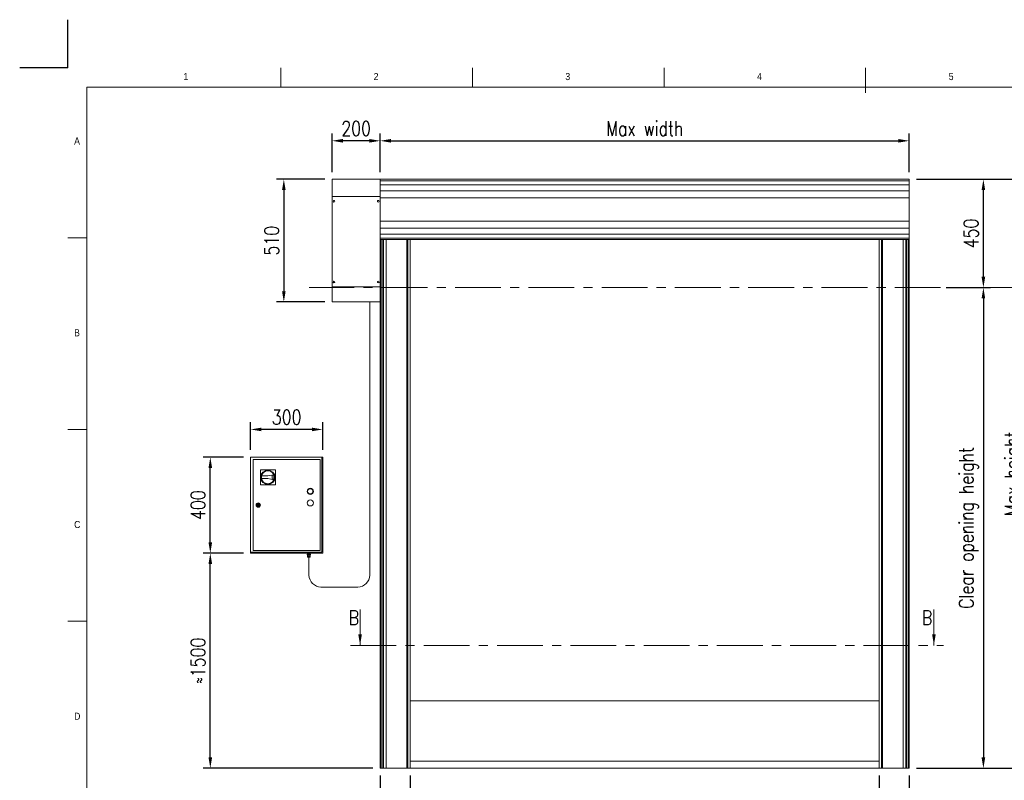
# Model space of a CAD drawing. Header units: millimetres. Extents: x 1545 to 17790, y 764 to 5765.
# Tile 3 of 4: x 1545 to 5640, y 2603 to 5765. Entities that reach past the tile are written whole.
import ezdxf

# ---------------------------------------------------------------- set-up
doc = ezdxf.new("R2010")
doc.units = ezdxf.units.MM
doc.header["$LTSCALE"] = 50
doc.header["$PDSIZE"] = -1
doc.linetypes.add('CENTERX2', pattern=[20.32, 12.7, -2.54, 2.54, -2.54])
doc.layers.add('FORMAT', color=7, linetype='Continuous')
doc.styles.add('NYIP', font='romans.shx', dxfattribs={"width": 0.8})
doc.styles.add('SLDTEXTSTYLE0', font='GOTHIC.TTF', dxfattribs={"width": 0.913})
doc.dimstyles.new('STANDARD35', dxfattribs={"dimscale": 35, "dimtxt": 2, "dimasz": 1.5, "dimexe": 1, "dimexo": 1, "dimgap": 0.7, "dimtad": 1, "dimdec": 0, "dimdsep": 46, "dimtxsty": 'NYIP', "dimcen": 0, "dimclrd": 1, "dimclre": 1, "dimclrt": 2, "dimadec": 0, "dimazin": 0, "dimtfac": 1, "dimtdec": 0, "dimtix": 1, "dimtmove": 0, "dimatfit": 3, "dimfxl": 0, "dimtvp": 1, "dimtolj": 1, "dimtzin": 0, "dimarcsym": 0})

# ---------------------------------------------------------------- blocks, each defined once
blk = doc.blocks.new('A$C7C9C4F3F')
at = {"color": 7, "lineweight": 5}
blk.add_line((8295, 11245), (8295, 11504), dxfattribs=at)
at = {"layer": 'FORMAT', "color": 7, "lineweight": 5}
for p, q in [((2216, 11304), (2216, 11504)), ((4209, 11504), (4209, 11304)), ((6202, 11304), (6202, 11504)), ((16199, 11304), (199, 11304)), ((199, 11304), (199, 199)), ((199, 9738), (0, 9738)), ((0, 7745), (199, 7745)), ((0, 5752), (199, 5752))]:
    blk.add_line(p, q, dxfattribs=at)
at = {"color": 7, "lineweight": 5, "char_height": 73.8, "attachment_point": 1, "style": 'SLDTEXTSTYLE0'}
for s, insert in [('1', (1203, 11450)), ('2', (3180, 11450)), ('3', (5173, 11450)), ('4', (7166, 11450)), ('5', (9159, 11450)), ('A', (66, 10780)), ('B', (66, 8787)), ('C', (66, 6794)), ('D', (66, 4801))]:
    blk.add_mtext(s, dxfattribs=dict(at, insert=insert))
blk = doc.blocks.new('*D38')
at = {"color": 1, "lineweight": -2, "transparency": 16777216}
for p, q in [((3169, 2622.9), (3169, 2429.1)), ((5119, 2622.9), (5119, 2429.1)), ((5074, 2459.1), (3214, 2459.1))]:
    blk.add_line(p, q, dxfattribs=at)
at = {"color": 1, "transparency": 16777216}
for points in [[(3214, 2466.6), (3214, 2451.6), (3169, 2459.1)], [(5074, 2466.6), (5074, 2451.6), (5119, 2459.1)]]:
    blk.add_solid(points, dxfattribs=at)
at = {"layer": 'Defpoints', "color": 0, "transparency": 16777216}
for p in [(3169, 2652.9), (5119, 2652.9), (3169, 2459.1)]:
    blk.add_point(p, dxfattribs=at)
at = {"color": 2, "lineweight": 0, "transparency": 16777216, "insert": (4144, 2520.1), "char_height": 60, "attachment_point": 5, "style": 'NYIP'}
blk.add_mtext('\\A1;Clear opening width', dxfattribs=at)
blk = doc.blocks.new('*D39')
at = {"color": 1, "lineweight": -2, "transparency": 16777216}
for p, q in [((5119, 2622.9), (5119, 2429.1)), ((5244, 2622.9), (5244, 2429.1)), ((5074, 2459.1), (5029, 2459.1)), ((5119, 2459.1), (5244, 2459.1)), ((5289, 2459.1), (5492.5, 2459.1))]:
    blk.add_line(p, q, dxfattribs=at)
at = {"color": 1, "transparency": 16777216}
for points in [[(5074, 2466.6), (5074, 2451.6), (5119, 2459.1)], [(5289, 2466.6), (5289, 2451.6), (5244, 2459.1)]]:
    blk.add_solid(points, dxfattribs=at)
at = {"layer": 'Defpoints', "color": 0, "transparency": 16777216}
for p in [(5119, 2652.9), (5244, 2652.9), (5244, 2459.1)]:
    blk.add_point(p, dxfattribs=at)
at = {"color": 2, "lineweight": 0, "transparency": 16777216, "insert": (5413.2, 2510.1), "char_height": 60, "attachment_point": 5, "style": 'NYIP'}
blk.add_mtext('\\A1;125', dxfattribs=at)
blk = doc.blocks.new('*D40')
at = {"color": 1, "lineweight": -2, "transparency": 16777216}
for p, q in [((3044, 2622.9), (3044, 2429.1)), ((3169, 2622.9), (3169, 2429.1)), ((2999, 2459.1), (2795.4, 2459.1)), ((3169, 2459.1), (3044, 2459.1)), ((3214, 2459.1), (3259, 2459.1))]:
    blk.add_line(p, q, dxfattribs=at)
at = {"color": 1, "transparency": 16777216}
for points in [[(2999, 2466.6), (2999, 2451.6), (3044, 2459.1)], [(3214, 2466.6), (3214, 2451.6), (3169, 2459.1)]]:
    blk.add_solid(points, dxfattribs=at)
at = {"layer": 'Defpoints', "color": 0, "transparency": 16777216}
for p in [(3044, 2652.9), (3169, 2652.9), (3044, 2459.1)]:
    blk.add_point(p, dxfattribs=at)
at = {"color": 2, "lineweight": 0, "transparency": 16777216, "insert": (2874.7, 2510.1), "char_height": 60, "attachment_point": 5, "style": 'NYIP'}
blk.add_mtext('\\A1;125', dxfattribs=at)
blk = doc.blocks.new('*D41')
at = {"color": 1, "lineweight": -2, "transparency": 16777216}
for p, q in [((5274, 5101.4), (5772.3, 5101.4)), ((5742.3, 5056.4), (5742.3, 2697.9)), ((5274, 2652.9), (5772.3, 2652.9))]:
    blk.add_line(p, q, dxfattribs=at)
at = {"color": 1, "transparency": 16777216}
for points in [[(5734.8, 5056.4), (5749.8, 5056.4), (5742.3, 5101.4)], [(5734.8, 2697.9), (5749.8, 2697.9), (5742.3, 2652.9)]]:
    blk.add_solid(points, dxfattribs=at)
at = {"layer": 'Defpoints', "color": 0, "transparency": 16777216}
for p in [(5244, 5101.4), (5244, 2652.9), (5742.3, 2652.9)]:
    blk.add_point(p, dxfattribs=at)
at = {"color": 2, "lineweight": 0, "transparency": 16777216, "insert": (5681.3, 3877.2), "char_height": 60, "attachment_point": 5, "rotation": 90, "style": 'NYIP'}
blk.add_mtext('\\A1;Max height', dxfattribs=at)
blk = doc.blocks.new('*D42')
at = {"color": 1, "lineweight": -2, "transparency": 16777216}
for p, q in [((2814, 5101.4), (2613.3, 5101.4)), ((2643.3, 5056.4), (2643.3, 4636.4)), ((2814, 4591.4), (2613.3, 4591.4))]:
    blk.add_line(p, q, dxfattribs=at)
at = {"color": 1, "transparency": 16777216}
for points in [[(2635.8, 5056.4), (2650.8, 5056.4), (2643.3, 5101.4)], [(2635.8, 4636.4), (2650.8, 4636.4), (2643.3, 4591.4)]]:
    blk.add_solid(points, dxfattribs=at)
at = {"layer": 'Defpoints', "color": 0, "transparency": 16777216}
for p in [(2844, 5101.4), (2643.3, 4591.4), (2844, 4591.4)]:
    blk.add_point(p, dxfattribs=at)
at = {"color": 2, "lineweight": 0, "transparency": 16777216, "insert": (2592.3, 4846.4), "char_height": 60, "attachment_point": 5, "rotation": 90, "style": 'NYIP'}
blk.add_mtext('\\A1;510', dxfattribs=at)
blk = doc.blocks.new('*D43')
at = {"color": 1, "lineweight": -2, "transparency": 16777216}
for p, q in [((3044, 5131.4), (3044, 5291.6)), ((5244, 5131.4), (5244, 5291.6)), ((3089, 5261.6), (5199, 5261.6))]:
    blk.add_line(p, q, dxfattribs=at)
at = {"color": 1, "transparency": 16777216}
for points in [[(3089, 5269.1), (3089, 5254.1), (3044, 5261.6)], [(5199, 5269.1), (5199, 5254.1), (5244, 5261.6)]]:
    blk.add_solid(points, dxfattribs=at)
at = {"layer": 'Defpoints', "color": 0, "transparency": 16777216}
for p in [(5244, 5261.6), (3044, 5101.4), (5244, 5101.4)]:
    blk.add_point(p, dxfattribs=at)
at = {"color": 2, "lineweight": 0, "transparency": 16777216, "insert": (4144, 5312.6), "char_height": 60, "attachment_point": 5, "style": 'NYIP'}
blk.add_mtext('\\A1;Max width', dxfattribs=at)
blk = doc.blocks.new('*D44')
at = {"color": 1, "lineweight": -2, "transparency": 16777216}
for p, q in [((2844, 5131.4), (2844, 5291.6)), ((3044, 5131.4), (3044, 5291.6)), ((2999, 5261.6), (2889, 5261.6))]:
    blk.add_line(p, q, dxfattribs=at)
at = {"color": 1, "transparency": 16777216}
for points in [[(2889, 5269.1), (2889, 5254.1), (2844, 5261.6)], [(2999, 5269.1), (2999, 5254.1), (3044, 5261.6)]]:
    blk.add_solid(points, dxfattribs=at)
at = {"layer": 'Defpoints', "color": 0, "transparency": 16777216}
for p in [(2844, 5261.6), (2844, 5101.4), (3044, 5101.4)]:
    blk.add_point(p, dxfattribs=at)
at = {"color": 2, "lineweight": 0, "transparency": 16777216, "insert": (2944, 5312.6), "char_height": 60, "attachment_point": 5, "style": 'NYIP'}
blk.add_mtext('\\A1;200', dxfattribs=at)
blk = doc.blocks.new('*D45')
at = {"color": 1, "lineweight": -2, "transparency": 16777216}
for p, q in [((5274, 5101.4), (5582.6, 5101.4)), ((5552.6, 4696.4), (5552.6, 5056.4)), ((5397.7, 4651.4), (5582.6, 4651.4))]:
    blk.add_line(p, q, dxfattribs=at)
at = {"color": 1, "transparency": 16777216}
for points in [[(5545.1, 5056.4), (5560.1, 5056.4), (5552.6, 5101.4)], [(5545.1, 4696.4), (5560.1, 4696.4), (5552.6, 4651.4)]]:
    blk.add_solid(points, dxfattribs=at)
at = {"layer": 'Defpoints', "color": 0, "transparency": 16777216}
for p in [(5244, 5101.4), (5552.6, 5101.4), (5367.7, 4651.4)]:
    blk.add_point(p, dxfattribs=at)
at = {"color": 2, "lineweight": 0, "transparency": 16777216, "insert": (5501.6, 4876.4), "char_height": 60, "attachment_point": 5, "rotation": 90, "style": 'NYIP'}
blk.add_mtext('\\A1;450', dxfattribs=at)
blk = doc.blocks.new('*D46')
at = {"color": 1, "lineweight": -2, "transparency": 16777216}
for p, q in [((5398.6, 4651.4), (5582.6, 4651.4)), ((5552.6, 4606.4), (5552.6, 2697.9)), ((5274, 2652.9), (5582.6, 2652.9))]:
    blk.add_line(p, q, dxfattribs=at)
at = {"color": 1, "transparency": 16777216}
for points in [[(5545.1, 4606.4), (5560.1, 4606.4), (5552.6, 4651.4)], [(5545.1, 2697.9), (5560.1, 2697.9), (5552.6, 2652.9)]]:
    blk.add_solid(points, dxfattribs=at)
at = {"layer": 'Defpoints', "color": 0, "transparency": 16777216}
for p in [(5368.6, 4651.4), (5244, 2652.9), (5552.6, 2652.9)]:
    blk.add_point(p, dxfattribs=at)
at = {"color": 2, "lineweight": 0, "transparency": 16777216, "insert": (5491.6, 3652.2), "char_height": 60, "attachment_point": 5, "rotation": 90, "style": 'NYIP'}
blk.add_mtext('\\A1;Clear opening height', dxfattribs=at)
blk = doc.blocks.new('*D47')
at = {"color": 1, "lineweight": -2, "transparency": 16777216}
for p, q in [((2475.1, 3546.9), (2307.6, 3546.9)), ((2337.6, 2697.9), (2337.6, 3501.9)), ((3014, 2652.9), (2307.6, 2652.9))]:
    blk.add_line(p, q, dxfattribs=at)
at = {"color": 1, "transparency": 16777216}
for points in [[(2330.1, 3501.9), (2345.1, 3501.9), (2337.6, 3546.9)], [(2330.1, 2697.9), (2345.1, 2697.9), (2337.6, 2652.9)]]:
    blk.add_solid(points, dxfattribs=at)
at = {"layer": 'Defpoints', "color": 0, "transparency": 16777216}
for p in [(2337.6, 3546.9), (2505.1, 3546.9), (3044, 2652.9)]:
    blk.add_point(p, dxfattribs=at)
at = {"color": 2, "lineweight": 0, "transparency": 16777216, "insert": (2286.6, 3099.9), "char_height": 60, "attachment_point": 5, "rotation": 90, "style": 'NYIP'}
blk.add_mtext('\\A1;≈1500', dxfattribs=at)
blk = doc.blocks.new('*D48')
at = {"color": 1, "lineweight": -2, "transparency": 16777216}
for p, q in [((2475.1, 3946.9), (2307.6, 3946.9)), ((2337.6, 3591.9), (2337.6, 3901.9)), ((2475.1, 3546.9), (2307.6, 3546.9))]:
    blk.add_line(p, q, dxfattribs=at)
at = {"color": 1, "transparency": 16777216}
for points in [[(2330.1, 3901.9), (2345.1, 3901.9), (2337.6, 3946.9)], [(2330.1, 3591.9), (2345.1, 3591.9), (2337.6, 3546.9)]]:
    blk.add_solid(points, dxfattribs=at)
at = {"layer": 'Defpoints', "color": 0, "transparency": 16777216}
for p in [(2337.6, 3946.9), (2505.1, 3946.9), (2505.1, 3546.9)]:
    blk.add_point(p, dxfattribs=at)
at = {"color": 2, "lineweight": 0, "transparency": 16777216, "insert": (2286.6, 3746.9), "char_height": 60, "attachment_point": 5, "rotation": 90, "style": 'NYIP'}
blk.add_mtext('\\A1;400', dxfattribs=at)
blk = doc.blocks.new('*D49')
at = {"color": 1, "lineweight": -2, "transparency": 16777216}
for p, q in [((2505.1, 3976.9), (2505.1, 4091.6)), ((2760.1, 4061.6), (2550.1, 4061.6)), ((2805.1, 3976.9), (2805.1, 4091.6))]:
    blk.add_line(p, q, dxfattribs=at)
at = {"color": 1, "transparency": 16777216}
for points in [[(2550.1, 4069.1), (2550.1, 4054.1), (2505.1, 4061.6)], [(2760.1, 4069.1), (2760.1, 4054.1), (2805.1, 4061.6)]]:
    blk.add_solid(points, dxfattribs=at)
at = {"layer": 'Defpoints', "color": 0, "transparency": 16777216}
for p in [(2505.1, 4061.6), (2505.1, 3946.9), (2805.1, 3946.9)]:
    blk.add_point(p, dxfattribs=at)
at = {"color": 2, "lineweight": 0, "transparency": 16777216, "insert": (2655.1, 4112.6), "char_height": 60, "attachment_point": 5, "style": 'NYIP'}
blk.add_mtext('\\A1;300', dxfattribs=at)

msp = doc.modelspace()

# ---------------------------------------------------------------- linework, layer by layer
at = {"color": 2}
for q in [(1744.9, 5765), (1544.9, 5565)]:
    msp.add_line((1744.9, 5565), q, dxfattribs=at)
at = {"color": 7, "lineweight": 5}
for p, q in [((3044, 5101.4), (2844, 5101.4)), ((2844, 5030.4), (2844, 5101.4)), ((3044, 5101.4), (5244, 5101.4)), ((3044, 5030.4), (3044, 5101.4)), ((3044, 5094.9), (5244, 5094.9)), ((3044, 5078.2), (5244, 5078.2)), ((5244, 5101.1), (5244, 5101.4)), ((5244, 5101), (5244, 5101.1)), ((5244, 5095.5), (5244, 5101)), ((5244, 5094.9), (5244, 5095.5)), ((5244, 5079.2), (5244, 5094.9)), ((5244, 5078.2), (5244, 5079.2)), ((5244, 5054.7), (5244, 5078.2)), ((3044, 5053.4), (5244, 5053.4)), ((5244, 5053.4), (5244, 5054.7)), ((5244, 5025.4), (5244, 5053.4)), ((3044, 5030.4), (2844, 5030.4)), ((2844, 4654.4), (2844, 5030.4)), ((3044, 4654.4), (3044, 5030.4)), ((3044, 5024.7), (5244, 5024.7)), ((5244, 5024.7), (5244, 5025.4)), ((5244, 4928.1), (5244, 5024.7)), ((3044, 4928.1), (5244, 4928.1)), ((5244, 4927.4), (5244, 4928.1)), ((5244, 4899.4), (5244, 4927.4)), ((3044, 4898.2), (5244, 4898.2)), ((3044, 4873.6), (5244, 4873.6)), ((5244, 4898.2), (5244, 4899.4)), ((5244, 4874.6), (5244, 4898.2)), ((5244, 4873.6), (5244, 4874.6)), ((5244, 4857.9), (5244, 4873.6)), ((3044, 4857.4), (5244, 4857.4)), ((3044, 4851.7), (5244, 4851.7)), ((3044.1, 2652.9), (3044.1, 4851.7)), ((3047, 2652.9), (3047, 4851.7)), ((3048, 2652.9), (3048, 4851.7)), ((3055.7, 2652.9), (3055.7, 4851.7)), ((3057.5, 2652.9), (3057.5, 4851.7)), ((3068.5, 2652.9), (3068.5, 4851.7)), ((3069.5, 2652.9), (3069.5, 4851.7)), ((3155.1, 2652.9), (3155.1, 4851.7)), ((3159, 2652.9), (3159, 4851.7)), ((3164, 4851.4), (3191, 4851.4)), ((3169, 2652.9), (3169, 4851.7)), ((5119, 4851.7), (5119, 2652.9)), ((5129, 4851.7), (5129, 2652.9)), ((5132.8, 4851.7), (5132.8, 2652.9)), ((5218.5, 4851.7), (5218.5, 2652.9)), ((5219.5, 4851.7), (5219.5, 2652.9)), ((5230.5, 4851.7), (5230.5, 2652.9)), ((5232.2, 4851.7), (5232.2, 2652.9)), ((5239.9, 4851.7), (5239.9, 2652.9)), ((5240.9, 4851.7), (5240.9, 2652.9)), ((5243.8, 4851.7), (5243.8, 2652.9)), ((5244, 4857.4), (5244, 4857.9)), ((5244, 4851.8), (5244, 4857.4)), ((5244, 4851.7), (5244, 4851.8)), ((5244, 4851.7), (5244, 2652.9)), ((3044, 4654.4), (2844, 4654.4)), ((2844, 4591.4), (2844, 4654.4)), ((3044, 4583.4), (3044, 4654.4)), ((3044, 4591.4), (2844, 4591.4)), ((3001.5, 4591.4), (3001.5, 3455.5)), ((3044, 2652.9), (3044, 4583.4)), ((2505.1, 3946.9), (2801.3, 3946.9)), ((2505.1, 3550.7), (2505.1, 3946.9)), ((2516, 3936), (2794.2, 3936)), ((2516, 3557.7), (2516, 3936)), ((2794.2, 3936), (2794.2, 3557.7)), ((2801.3, 3946.9), (2801.3, 3550.7)), ((2801.3, 3946.9), (2805.1, 3946.9)), ((2805.1, 3946.9), (2805.1, 3546.9)), ((2545.7, 3831.7), (2546, 3894.1)), ((2546, 3894.1), (2608.4, 3893.8)), ((2608.4, 3893.8), (2608.1, 3831.4)), ((2577, 3857), (2550.7, 3857.1)), ((2550.8, 3868.6), (2577.1, 3868.5)), ((2601.7, 3852.1), (2577, 3857)), ((2577.1, 3868.5), (2601.8, 3873.2)), ((2594.3, 3869.7), (2600.6, 3871)), ((2594.3, 3855.6), (2594.4, 3869.7)), ((2594.3, 3855.6), (2594.3, 3869.7)), ((2600.5, 3854.2), (2594.3, 3855.6)), ((2608.1, 3831.4), (2545.7, 3831.7)), ((2532.2, 3748.1), (2534.1, 3748.1)), ((2534.1, 3745.6), (2532.2, 3745.6)), ((2540.1, 3748.1), (2542.1, 3748.1)), ((2542.1, 3745.6), (2540.1, 3745.6)), ((2801.3, 3550.7), (2505.1, 3550.7)), ((2505.1, 3546.9), (2505.1, 3550.7)), ((2805.1, 3546.9), (2505.1, 3546.9)), ((2512.1, 3546.9), (2512.1, 3546.9)), ((2512.1, 3546.9), (2512.4, 3546.9)), ((2512.4, 3546.9), (2513, 3546.9)), ((2513, 3546.9), (2514, 3546.9)), ((2514, 3546.9), (2515.2, 3546.9)), ((2515.2, 3546.9), (2516.7, 3546.9)), ((2794.2, 3557.7), (2516, 3557.7)), ((2516.7, 3546.9), (2518.4, 3546.9)), ((2518.4, 3546.9), (2520.2, 3546.9)), ((2520.2, 3546.9), (2522, 3546.9)), ((2522, 3546.9), (2523.8, 3546.9)), ((2523.8, 3546.9), (2525.5, 3546.9)), ((2525.5, 3546.9), (2527, 3546.9)), ((2527, 3546.9), (2528.2, 3546.9)), ((2528.2, 3546.9), (2529.2, 3546.9)), ((2529.2, 3546.9), (2529.8, 3546.9)), ((2529.8, 3546.9), (2530.1, 3546.9)), ((2530.1, 3546.9), (2530.1, 3546.9)), ((2552.1, 3546.9), (2552.1, 3546.9)), ((2552.1, 3546.9), (2552.4, 3546.9)), ((2552.4, 3546.9), (2553, 3546.9)), ((2553, 3546.9), (2554, 3546.9)), ((2554, 3546.9), (2555.2, 3546.9)), ((2555.2, 3546.9), (2556.7, 3546.9)), ((2556.7, 3546.9), (2558.4, 3546.9)), ((2558.4, 3546.9), (2560.2, 3546.9)), ((2560.2, 3546.9), (2562, 3546.9)), ((2562, 3546.9), (2563.8, 3546.9)), ((2563.8, 3546.9), (2565.5, 3546.9)), ((2565.5, 3546.9), (2567, 3546.9)), ((2567, 3546.9), (2568.2, 3546.9)), ((2568.2, 3546.9), (2569.2, 3546.9)), ((2569.2, 3546.9), (2569.8, 3546.9)), ((2569.8, 3546.9), (2570.1, 3546.9)), ((2570.1, 3546.9), (2570.1, 3546.9)), ((2700.1, 3546.9), (2700.1, 3546.9)), ((2700.1, 3546.9), (2700.4, 3546.9)), ((2700.4, 3546.9), (2701, 3546.9)), ((2701, 3546.9), (2702, 3546.9)), ((2702, 3546.9), (2703.2, 3546.9)), ((2703.2, 3546.9), (2704.7, 3546.9)), ((2704.7, 3546.9), (2706.4, 3546.9)), ((2706.4, 3546.9), (2708.2, 3546.9)), ((2708.2, 3546.9), (2710, 3546.9)), ((2710, 3546.9), (2711.8, 3546.9)), ((2711.8, 3546.9), (2713.5, 3546.9)), ((2713.5, 3546.9), (2715, 3546.9)), ((2715, 3546.9), (2716.2, 3546.9)), ((2716.2, 3546.9), (2717.2, 3546.9)), ((2717.2, 3546.9), (2717.8, 3546.9)), ((2717.8, 3546.9), (2718.1, 3546.9)), ((2718.1, 3546.9), (2718.1, 3546.9)), ((2740.1, 3546.9), (2740.1, 3546.9)), ((2740.1, 3546.9), (2740.4, 3546.9)), ((2740.4, 3546.9), (2741, 3546.9)), ((2741, 3546.9), (2742, 3546.9)), ((2741.1, 3540.4), (2741.1, 3542.9)), ((2744.2, 3542.9), (2741.1, 3542.9)), ((2744.2, 3540.4), (2741.1, 3540.4)), ((2741.1, 3540.4), (2743.3, 3540.4)), ((2741.9, 3532.9), (2741.9, 3538.4)), ((2747.3, 3538.4), (2741.9, 3538.4)), ((2741.9, 3532.9), (2742.2, 3531.1)), ((2744.6, 3532.9), (2741.9, 3532.9)), ((2742, 3532.9), (2741.9, 3532.9)), ((2741.9, 3532.9), (2741.9, 3532.9)), ((2741.9, 3532.9), (2741.9, 3532.9)), ((2742, 3546.9), (2743.2, 3546.9)), ((2742.1, 3532.9), (2742, 3532.9)), ((2742.3, 3532.9), (2742.1, 3532.9)), ((2742.2, 3531.1), (2742.3, 3531.1)), ((2742.7, 3532.9), (2742.3, 3532.9)), ((2742.3, 3531.1), (2742.6, 3531.1)), ((2742.6, 3531.1), (2743, 3531.1)), ((2743, 3532.9), (2742.7, 3532.9)), ((2742.8, 3546.9), (2742.8, 3542.9)), ((2743.5, 3532.9), (2743, 3532.9)), ((2743, 3531.1), (2743.6, 3531.1)), ((2743.2, 3546.9), (2744.7, 3546.9)), ((2743.3, 3540.4), (2743.3, 3538.4)), ((2743.4, 3540.4), (2743.3, 3540.4)), ((2743.3, 3540.4), (2743.3, 3540.4)), ((2743.7, 3540.4), (2743.4, 3540.4)), ((2744, 3532.9), (2743.5, 3532.9)), ((2743.6, 3531.1), (2744.4, 3531.1)), ((2744.2, 3540.4), (2743.7, 3540.4)), ((2743.7, 3529.9), (2743.8, 3529.9)), ((2743.8, 3529.9), (2743.7, 3529.9)), ((2743.8, 3529.9), (2744.1, 3529.9)), ((2744.1, 3529.9), (2743.8, 3529.9)), ((2744.6, 3532.9), (2744, 3532.9)), ((2744.1, 3529.9), (2744.5, 3529.9)), ((2744.5, 3529.9), (2744.1, 3529.9)), ((2744.2, 3540.4), (2744.2, 3542.9)), ((2750.5, 3542.9), (2744.2, 3542.9)), ((2744.8, 3540.4), (2744.2, 3540.4)), ((2750.5, 3540.4), (2744.2, 3540.4)), ((2744.4, 3531.1), (2745.2, 3531.1)), ((2744.5, 3529.9), (2745.1, 3529.9)), ((2745.1, 3529.9), (2744.5, 3529.9)), ((2747.3, 3532.9), (2744.6, 3532.9)), ((2745.3, 3532.9), (2744.6, 3532.9)), ((2744.7, 3546.9), (2746.4, 3546.9)), ((2745.5, 3540.4), (2744.8, 3540.4)), ((2744.8, 3529.9), (2744.9, 3529.9)), ((2744.9, 3529.9), (2744.8, 3529.9)), ((2744.9, 3529.9), (2745.2, 3529.9)), ((2745.2, 3529.9), (2744.9, 3529.9)), ((2745.1, 3529.9), (2745.8, 3529.9)), ((2745.8, 3529.9), (2745.1, 3529.9)), ((2745.2, 3531.1), (2746.1, 3531.1)), ((2745.2, 3529.9), (2745.6, 3529.9)), ((2745.6, 3529.9), (2745.2, 3529.9)), ((2745.9, 3532.9), (2745.3, 3532.9)), ((2746.3, 3540.4), (2745.5, 3540.4)), ((2745.6, 3529.9), (2746.2, 3529.9)), ((2746.2, 3529.9), (2745.6, 3529.9)), ((2745.8, 3529.9), (2746.5, 3529.9)), ((2746.5, 3529.9), (2745.8, 3529.9)), ((2746.6, 3532.9), (2745.9, 3532.9)), ((2746.1, 3531.1), (2747.1, 3531.1)), ((2746.2, 3529.9), (2746.8, 3529.9)), ((2746.8, 3529.9), (2746.2, 3529.9)), ((2747.1, 3540.4), (2746.3, 3540.4)), ((2746.4, 3546.9), (2748.2, 3546.9)), ((2746.5, 3529.9), (2747.3, 3529.9)), ((2747.3, 3529.9), (2746.5, 3529.9)), ((2747.3, 3532.9), (2746.6, 3532.9)), ((2746.8, 3529.9), (2747.5, 3529.9)), ((2747.5, 3529.9), (2746.8, 3529.9)), ((2748, 3540.4), (2747.1, 3540.4)), ((2747.1, 3531.1), (2748.1, 3531.1)), ((2747.3, 3532.9), (2747.3, 3538.4)), ((2752.8, 3538.4), (2747.3, 3538.4)), ((2750, 3532.9), (2747.3, 3532.9)), ((2748, 3532.9), (2747.3, 3532.9)), ((2747.3, 3529.9), (2748.2, 3529.9)), ((2748.2, 3529.9), (2747.3, 3529.9)), ((2747.5, 3529.9), (2748.2, 3529.9)), ((2748.2, 3529.9), (2747.5, 3529.9)), ((2747.5, 3529.9), (2747.5, 3455.5)), ((2748.8, 3540.4), (2748, 3540.4)), ((2748.7, 3532.9), (2748, 3532.9)), ((2748.1, 3531.1), (2749, 3531.1)), ((2748.2, 3546.9), (2750, 3546.9)), ((2748.2, 3529.9), (2748.9, 3529.9)), ((2748.9, 3529.9), (2748.2, 3529.9)), ((2748.2, 3529.9), (2748.8, 3529.9)), ((2748.8, 3529.9), (2748.2, 3529.9)), ((2749.4, 3532.9), (2748.7, 3532.9)), ((2749.6, 3540.4), (2748.8, 3540.4)), ((2748.8, 3529.9), (2749.3, 3529.9)), ((2749.3, 3529.9), (2748.8, 3529.9)), ((2748.9, 3529.9), (2749.6, 3529.9)), ((2749.6, 3529.9), (2748.9, 3529.9)), ((2749, 3531.1), (2749.9, 3531.1)), ((2749.3, 3529.9), (2749.6, 3529.9)), ((2749.6, 3529.9), (2749.3, 3529.9)), ((2750, 3532.9), (2749.4, 3532.9)), ((2750.2, 3540.4), (2749.6, 3540.4)), ((2749.6, 3529.9), (2750.2, 3529.9)), ((2750.2, 3529.9), (2749.6, 3529.9)), ((2749.6, 3529.9), (2749.8, 3529.9)), ((2749.8, 3529.9), (2749.6, 3529.9)), ((2749.8, 3529.9), (2749.8, 3529.9)), ((2749.9, 3531.1), (2750.7, 3531.1)), ((2750, 3546.9), (2751.8, 3546.9)), ((2752.8, 3532.9), (2750, 3532.9)), ((2750.6, 3532.9), (2750, 3532.9)), ((2750.8, 3540.4), (2750.2, 3540.4)), ((2750.2, 3529.9), (2750.6, 3529.9)), ((2750.6, 3529.9), (2750.2, 3529.9)), ((2750.5, 3540.4), (2750.5, 3542.9)), ((2753.6, 3542.9), (2750.5, 3542.9)), ((2753.6, 3540.4), (2750.5, 3540.4)), ((2751.2, 3532.9), (2750.6, 3532.9)), ((2750.6, 3529.9), (2750.9, 3529.9)), ((2750.9, 3529.9), (2750.6, 3529.9)), ((2750.7, 3531.1), (2751.4, 3531.1)), ((2751.1, 3540.4), (2750.8, 3540.4)), ((2750.9, 3529.9), (2751, 3529.9)), ((2751, 3529.9), (2750.9, 3529.9)), ((2751.3, 3540.4), (2751.1, 3540.4)), ((2751.6, 3532.9), (2751.2, 3532.9)), ((2751.3, 3538.4), (2751.3, 3540.4)), ((2751.3, 3540.4), (2751.3, 3540.4)), ((2751.3, 3540.4), (2753.6, 3540.4)), ((2751.4, 3531.1), (2751.9, 3531.1)), ((2752, 3532.9), (2751.6, 3532.9)), ((2751.8, 3542.9), (2751.8, 3546.9)), ((2751.8, 3546.9), (2753.5, 3546.9)), ((2751.9, 3531.1), (2752.3, 3531.1)), ((2752.3, 3532.9), (2752, 3532.9)), ((2752.6, 3532.9), (2752.3, 3532.9)), ((2752.3, 3531.1), (2752.4, 3531.1)), ((2752.4, 3531.1), (2752.5, 3531.1)), ((2752.5, 3531.1), (2752.8, 3532.9)), ((2752.7, 3532.9), (2752.6, 3532.9)), ((2752.8, 3532.9), (2752.7, 3532.9)), ((2752.8, 3532.9), (2752.8, 3538.4)), ((2752.8, 3532.9), (2752.8, 3532.9)), ((2752.8, 3532.9), (2752.8, 3532.9)), ((2753.5, 3546.9), (2755, 3546.9)), ((2753.6, 3540.4), (2753.6, 3542.9)), ((2755, 3546.9), (2756.2, 3546.9)), ((2756.2, 3546.9), (2757.2, 3546.9)), ((2757.2, 3546.9), (2757.8, 3546.9)), ((2757.8, 3546.9), (2758.1, 3546.9)), ((2758.1, 3546.9), (2758.1, 3546.9)), ((2780.1, 3546.9), (2780.1, 3546.9)), ((2780.1, 3546.9), (2780.4, 3546.9)), ((2780.4, 3546.9), (2781, 3546.9)), ((2781, 3546.9), (2782, 3546.9)), ((2782, 3546.9), (2783.2, 3546.9)), ((2783.2, 3546.9), (2784.7, 3546.9)), ((2784.7, 3546.9), (2786.4, 3546.9)), ((2786.4, 3546.9), (2788.2, 3546.9)), ((2788.2, 3546.9), (2790, 3546.9)), ((2790, 3546.9), (2791.8, 3546.9)), ((2791.8, 3546.9), (2793.5, 3546.9)), ((2793.5, 3546.9), (2795, 3546.9)), ((2795, 3546.9), (2796.2, 3546.9)), ((2796.2, 3546.9), (2797.2, 3546.9)), ((2797.2, 3546.9), (2797.8, 3546.9)), ((2797.8, 3546.9), (2798.1, 3546.9)), ((2798.1, 3546.9), (2798.1, 3546.9)), ((2951.5, 3405.8), (2797.5, 3405.8)), ((3169, 2932.9), (5119, 2932.9)), ((3169, 2682.9), (5119, 2682.9)), ((3044.1, 2652.9), (3044, 2652.9)), ((3047, 2652.9), (3044.1, 2652.9)), ((3048, 2652.9), (3047, 2652.9)), ((3055.7, 2652.9), (3048, 2652.9)), ((3057.5, 2652.9), (3055.7, 2652.9)), ((3068.5, 2652.9), (3057.5, 2652.9)), ((3069.5, 2652.9), (3068.5, 2652.9)), ((3155.1, 2652.9), (3069.5, 2652.9)), ((3159, 2652.9), (3155.1, 2652.9)), ((3159, 2652.9), (3164, 2652.9)), ((5124, 2652.9), (3164, 2652.9)), ((5129, 2652.9), (5124, 2652.9)), ((5129, 2652.9), (5132.8, 2652.9)), ((5132.8, 2652.9), (5218.5, 2652.9)), ((5218.5, 2652.9), (5219.5, 2652.9)), ((5219.5, 2652.9), (5230.5, 2652.9)), ((5230.5, 2652.9), (5232.2, 2652.9)), ((5232.2, 2652.9), (5239.9, 2652.9)), ((5239.9, 2652.9), (5240.9, 2652.9)), ((5240.9, 2652.9), (5243.8, 2652.9)), ((5243.8, 2652.9), (5244, 2652.9))]:
    msp.add_line(p, q, dxfattribs=at)
at = {"color": 1, "linetype": 'CENTERX2', "lineweight": 5, "ltscale": 0.3}
for p, q in [((7203.7, 4651.4), (2748.6, 4651.4)), ((2920.7, 3163.3), (5387.1, 3163.3))]:
    msp.add_line(p, q, dxfattribs=at)
at = {"color": 1, "lineweight": 5}
for p, q in [((2960.7, 3312.5), (2960.7, 3163.3)), ((5347.1, 3312.5), (5347.1, 3163.3))]:
    msp.add_line(p, q, dxfattribs=at)
at = {"color": 7, "lineweight": 5}
for centre, radius in [((2852, 5010.4), 3.5), ((3036, 5010.4), 3.5), ((2852, 4674.4), 3.5), ((3036, 4674.4), 3.5), ((2577, 3862.7), 29.8), ((2577, 3862.7), 26.9), ((2753.3, 3804.2), 12.8), ((2753.3, 3804.2), 10.9), ((2753.3, 3756.2), 12.8), ((2537.1, 3746.9), 8.96), ((2537.1, 3746.9), 7.68), ((2537.1, 3746.9), 5.12), ((2537.1, 3746.9), 1.28)]:
    msp.add_circle(centre, radius, dxfattribs=at)
for centre, radius, start, end in [((2577, 3862.7), 26.9, 167.3296, 192.0768), ((2577, 3862.7), 25, 340.1095, 19.297), ((2577, 3862.7), 26.9, 336.5708, 22.8356), ((2537.1, 3746.9), 5.12, 14.4775, 165.5225), ((2537.1, 3746.9), 5.12, 194.4775, 345.5225), ((2537.1, 3746.9), 3.3, 22.8511, 157.1489), ((2537.1, 3746.9), 3.3, 202.8511, 337.1489), ((2801.1, 3459.4), 53.7, 184.23, 266.163), ((2947.9, 3459.4), 53.8, 273.8397, 355.7635)]:
    msp.add_arc(centre, radius, start, end, dxfattribs=at)
for points, knots in [([(2742.2, 3531.1), (2742.3, 3531), (2742.3, 3530.8), (2742.4, 3530.5), (2742.7, 3530.3), (2742.9, 3530.1), (2743.1, 3530), (2743.3, 3529.9), (2743.5, 3529.9), (2743.5, 3529.9), (2743.5, 3529.9)], [0, 0, 0, 0, 0.127932, 0.334083, 0.512603, 0.668158, 0.801193, 0.910237, 0.992808, 1, 1, 1, 1]), ([(2751.1, 3529.9), (2751.1, 3529.9), (2751.2, 3529.9), (2751.3, 3529.9), (2751.5, 3530), (2751.8, 3530.1), (2752.1, 3530.4), (2752.4, 3530.7), (2752.4, 3531), (2752.5, 3531.1)], [0, 0, 0, 0, 0.004473, 0.071345, 0.184056, 0.381389, 0.583308, 0.787337, 1, 1, 1, 1])]:
    msp.add_open_spline(points, degree=3, knots=knots, dxfattribs=at)
at = {"color": 1}
for points in [[(2968, 3209.5), (2953, 3209.5), (2960.5, 3164.5)], [(5354.4, 3209.5), (5339.4, 3209.5), (5346.9, 3164.5)]]:
    msp.add_solid(points, dxfattribs=at)

# ---------------------------------------------------------------- block references
at = {"xscale": 0.4, "yscale": 0.4, "zscale": 0.4}
msp.add_blockref('A$C7C9C4F3F', (1744.9, 963.5), dxfattribs=at)

# ---------------------------------------------------------------- texts
at = {"color": 2, "lineweight": 5, "char_height": 60, "attachment_point": 5, "style": 'NYIP'}
for insert in [(2934.5, 3278.6, 1.5), (5318, 3278.6, 1.5)]:
    msp.add_mtext('\\A1;B', dxfattribs=dict(at, insert=insert))

# ---------------------------------------------------------------- dimensions: what is measured, and where the dimension line sits
at = {"color": 1, "lineweight": 0}
for base, p1, p2, angle, text, picture, middle in [((5244, 5261.6), (3044, 5101.4), (5244, 5101.4), 180, 'Max width', '*D43', (4144, 5312.6)), ((5742.3, 2652.9), (5244, 5101.4), (5244, 2652.9), 90, 'Max height', '*D41', (5681.3, 3877.2)), ((5552.6, 2652.9), (5368.6, 4651.4), (5244, 2652.9), 90, 'Clear opening height', '*D46', (5491.6, 3652.2)), ((2337.6, 3546.9), (3044, 2652.9), (2505.1, 3546.9), 90, '≈1500', '*D47', (2286.6, 3099.9)), ((3169, 2459.1), (5119, 2652.9), (3169, 2652.9), 180, 'Clear opening width', '*D38', (4144, 2520.1))]:
    dim = msp.add_linear_dim(base=base, p1=p1, p2=p2, angle=angle, text=text, dimstyle='STANDARD35', override={"dimscale": 30}, dxfattribs=at)
    dim.commit()
    dim.dimension.update_dxf_attribs({"geometry": picture, "text_midpoint": middle})
for base, p1, p2, angle, picture, middle in [((2844, 5261.6), (3044, 5101.4), (2844, 5101.4), 180, '*D44', (2944, 5312.6)), ((2643.3, 4591.4), (2844, 5101.4), (2844, 4591.4), 90, '*D42', (2592.3, 4846.4)), ((5552.6, 5101.4), (5367.7, 4651.4), (5244, 5101.4), 90, '*D45', (5501.6, 4876.4)), ((2505.1, 4061.6), (2805.1, 3946.9), (2505.1, 3946.9), 180, '*D49', (2655.1, 4112.6)), ((2337.6, 3946.9), (2505.1, 3546.9), (2505.1, 3946.9), 90, '*D48', (2286.6, 3746.9))]:
    dim = msp.add_linear_dim(base=base, p1=p1, p2=p2, angle=angle, dimstyle='STANDARD35', override={"dimscale": 30}, dxfattribs=at)
    dim.commit()
    dim.dimension.update_dxf_attribs({"geometry": picture, "text_midpoint": middle})
for base, p1, p2, picture, middle in [((3044, 2459.1), (3169, 2652.9), (3044, 2652.9), '*D40', (2874.7, 2459.1)), ((5244, 2459.1), (5119, 2652.9), (5244, 2652.9), '*D39', (5413.2, 2459.1))]:
    dim = msp.add_linear_dim(base=base, p1=p1, p2=p2, angle=180, dimstyle='STANDARD35', override={"dimscale": 30}, dxfattribs=at)
    dim.commit()
    dim.dimension.update_dxf_attribs({"geometry": picture, "text_midpoint": middle, "dimtype": 160})

doc.saveas('drawing.dxf')
